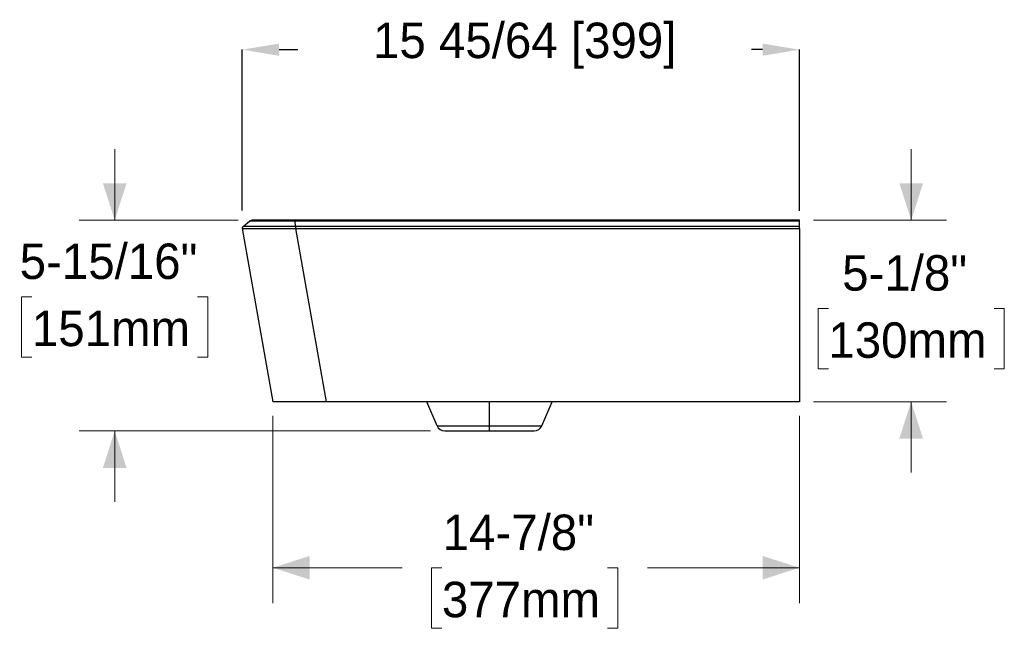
# Model space of a CAD drawing. Header units: inches. Extents: x 0.5 to 10.8, y 0.9 to 7.9.
# Tile 4 of 4: x 6 to 9.5, y 1.4 to 3.6. Entities that reach past the tile are written whole.
import ezdxf

# ---------------------------------------------------------------- set-up
doc = ezdxf.new("R2010")
doc.units = ezdxf.units.IN
doc.header["$MEASUREMENT"] = 0
doc.header["$PDSIZE"] = -1
doc.linetypes.add('SLD-Solid', pattern=[0])
doc.styles.add('SLDTEXTSTYLE0', font='txt')
doc.dimstyles.new('SLDDIMSTYLE0', dxfattribs={"dimtxt": 0.125, "dimasz": 0.13, "dimexe": 0, "dimexo": 0.0625, "dimgap": 0.03125, "dimtad": 0, "dimtih": 1, "dimtoh": 1, "dimdec": 6, "dimlfac": 8, "dimrnd": 1e-09, "dimzin": 12, "dimdsep": 46, "dimlunit": 5, "dimtxsty": 'SLDTEXTSTYLE0', "dimsah": 1, "dimcen": 0.09, "dimadec": 0, "dimazin": 3, "dimtfac": 1, "dimtdec": 0, "dimtofl": 0, "dimtmove": 0, "dimatfit": 3, "dimfxl": 1, "dimfrac": 2, "dimtolj": 1, "dimtzin": 12, "dimarcsym": 0})
doc.dimstyles.new('SLDDIMSTYLE2', dxfattribs={"dimtxt": 0.125, "dimasz": 0.13, "dimexe": 0, "dimexo": 0.0625, "dimgap": 0.03125, "dimtad": 0, "dimtih": 1, "dimtoh": 1, "dimdec": 6, "dimlfac": 8, "dimrnd": 1e-09, "dimzin": 12, "dimdsep": 46, "dimlunit": 5, "dimtxsty": 'SLDTEXTSTYLE0', "dimsah": 1, "dimcen": 0.09, "dimadec": 0, "dimazin": 3, "dimtfac": 1, "dimtdec": 0, "dimtmove": 0, "dimatfit": 0, "dimfxl": 1, "dimfrac": 2, "dimtolj": 1, "dimtzin": 12, "dimarcsym": 0})

# ---------------------------------------------------------------- blocks, each defined once
blk = doc.blocks.new('_D_3')
at = {"color": 0, "linetype": 'SLD-Solid', "lineweight": -2, "transparency": 16777216}
for p, q in [((6.7749, 2.8782), (6.7749, 3.4455)), ((6.9049, 3.4455), (6.9711, 3.4455)), ((8.6083, 3.4455), (8.5693, 3.4455)), ((8.7383, 2.8777), (8.7383, 3.4455))]:
    blk.add_line(p, q, dxfattribs=at)
at = {"color": 0, "linetype": 'SLD-Solid', "transparency": 16777216}
for points in [[(6.9049, 3.4671), (6.9049, 3.4238), (6.7749, 3.4455)], [(8.6083, 3.4671), (8.6083, 3.4238), (8.7383, 3.4455)]]:
    blk.add_solid(points, dxfattribs=at)
at = {"layer": 'Defpoints', "color": 0, "linetype": 'SLD-Solid', "transparency": 16777216}
for p in [(8.7383, 3.4455), (6.7749, 2.8157), (8.7383, 2.8152)]:
    blk.add_point(p, dxfattribs=at)
at = {"color": 0, "linetype": 'SLD-Solid', "lineweight": 18, "transparency": 16777216, "insert": (7.7702, 3.5407), "char_height": 0.125, "attachment_point": 2, "style": 'SLDTEXTSTYLE0'}
blk.add_mtext('\\A1;15 45/64 [399]', dxfattribs=at)
blk = doc.blocks.new('_D_4')
at = {"color": 7, "linetype": 'SLD-Solid', "lineweight": 18, "transparency": 16777216}
for p, q in [((9.132, 2.8446), (9.132, 3.0946)), ((8.7883, 2.8446), (9.257, 2.8446)), ((8.8402, 2.5333), (8.8039, 2.5333)), ((8.8039, 2.5333), (8.8039, 2.3208)), ((9.4239, 2.5333), (9.4601, 2.5333)), ((9.4601, 2.5333), (9.4601, 2.3208)), ((8.8039, 2.3208), (8.8402, 2.3208)), ((9.4601, 2.3208), (9.4239, 2.3208)), ((8.7883, 2.2048), (9.257, 2.2048)), ((9.132, 2.2048), (9.132, 1.9548))]:
    blk.add_line(p, q, dxfattribs=at)
for points in [[(9.132, 2.8446), (9.1737, 2.9746), (9.0903, 2.9746)], [(9.132, 2.2048), (9.0903, 2.0748), (9.1737, 2.0748)]]:
    blk.add_solid(points, dxfattribs=at)
at = {"color": 7, "linetype": 'SLD-Solid', "lineweight": 18, "transparency": 16777216, "char_height": 0.125, "attachment_point": 1, "style": 'SLDTEXTSTYLE0'}
for s, insert in [('5-1/8"', (8.8888, 2.7211)), ('130mm', (8.8402, 2.4844))]:
    blk.add_mtext(s, dxfattribs=dict(at, insert=insert))
blk = doc.blocks.new('_D_5')
at = {"color": 7, "linetype": 'SLD-Solid', "lineweight": 18, "transparency": 16777216}
for p, q in [((6.3256, 2.8446), (6.3256, 3.0946)), ((6.7602, 2.8446), (6.2006, 2.8446)), ((6.0337, 2.5744), (5.9975, 2.5744)), ((5.9975, 2.5744), (5.9975, 2.3619)), ((6.6174, 2.5744), (6.6537, 2.5744)), ((6.6537, 2.5744), (6.6537, 2.3619)), ((5.9975, 2.3619), (6.0337, 2.3619)), ((6.6537, 2.3619), (6.6174, 2.3619)), ((7.4384, 2.1015), (6.2006, 2.1015)), ((6.3256, 2.1015), (6.3256, 1.8515))]:
    blk.add_line(p, q, dxfattribs=at)
for points in [[(6.3256, 2.8446), (6.3673, 2.9746), (6.2839, 2.9746)], [(6.3256, 2.1015), (6.2839, 1.9715), (6.3673, 1.9715)]]:
    blk.add_solid(points, dxfattribs=at)
at = {"color": 7, "linetype": 'SLD-Solid', "lineweight": 18, "transparency": 16777216, "char_height": 0.125, "attachment_point": 1, "style": 'SLDTEXTSTYLE0'}
for s, insert in [('5-15/16"', (5.9907, 2.7622)), ('151mm', (6.0337, 2.5256))]:
    blk.add_mtext(s, dxfattribs=dict(at, insert=insert))
blk = doc.blocks.new('_D_6')
at = {"color": 7, "linetype": 'SLD-Solid', "lineweight": 18, "transparency": 16777216}
for p, q in [((6.8826, 2.1548), (6.8826, 1.4945)), ((8.7383, 2.1548), (8.7383, 1.4945)), ((6.8826, 1.6195), (7.3379, 1.6195)), ((7.4784, 1.619), (7.4421, 1.619)), ((7.4421, 1.619), (7.4421, 1.4065)), ((8.062, 1.619), (8.0983, 1.619)), ((8.0983, 1.619), (8.0983, 1.4065)), ((8.7383, 1.6195), (8.2025, 1.6195)), ((7.4421, 1.4065), (7.4784, 1.4065)), ((8.0983, 1.4065), (8.062, 1.4065))]:
    blk.add_line(p, q, dxfattribs=at)
for points in [[(6.8826, 1.6195), (7.0126, 1.5778), (7.0126, 1.6612)], [(8.7383, 1.6195), (8.6083, 1.6612), (8.6083, 1.5778)]]:
    blk.add_solid(points, dxfattribs=at)
at = {"color": 7, "linetype": 'SLD-Solid', "lineweight": 18, "transparency": 16777216, "char_height": 0.125, "attachment_point": 1, "style": 'SLDTEXTSTYLE0'}
for s, insert in [('14-7/8"', (7.4811, 1.8068)), ('377mm', (7.4784, 1.5701))]:
    blk.add_mtext(s, dxfattribs=dict(at, insert=insert))

msp = doc.modelspace()

# ---------------------------------------------------------------- linework, layer by layer
at = {"color": 7, "linetype": 'SLD-Solid', "lineweight": 25}
for p, q in [((6.77490149, 2.8156597), (6.88260862, 2.20482221)), ((6.77490149, 2.8156597), (6.88260862, 2.20482221)), ((6.77757046, 2.82271434), (6.80093208, 2.84133621)), ((6.77757046, 2.82271434), (6.80093208, 2.84133621)), ((6.80896998, 2.84453327), (6.80932918, 2.84449537)), ((6.80896998, 2.84453327), (6.80932918, 2.84449537)), ((6.80897003, 2.84453327), (6.80932921, 2.8444955)), ((6.80897003, 2.84453327), (6.80932921, 2.8444955)), ((8.73830494, 2.84458599), (6.96097428, 2.84458598)), ((8.73830494, 2.84458599), (6.96097428, 2.84458598)), ((8.73830494, 2.84116671), (6.96097428, 2.84116671)), ((6.9619699, 2.82330648), (6.96097428, 2.84116671)), ((8.73830494, 2.84116671), (6.96097428, 2.84116671)), ((6.9619699, 2.82330648), (6.96097428, 2.84116671)), ((6.96300139, 2.82330641), (8.73830494, 2.82330641)), ((6.96300139, 2.82330641), (8.73830494, 2.82330641)), ((6.96300139, 2.81518155), (8.73830494, 2.81518155)), ((6.96300139, 2.81518155), (7.07062421, 2.20482221)), ((6.96300139, 2.81518155), (8.73830494, 2.81518155)), ((6.96300139, 2.81518155), (7.07062421, 2.20482221)), ((8.73830494, 2.82330641), (8.73830494, 2.84116671)), ((8.73830494, 2.82330641), (8.73830494, 2.84116671)), ((8.73830494, 2.81518155), (8.73830494, 2.20482221)), ((8.73830494, 2.81518155), (8.73830494, 2.20482221)), ((8.73830494, 2.20482221), (7.07062421, 2.20482221)), ((8.73830494, 2.20482221), (7.07062421, 2.20482221)), ((7.46123801, 2.11946597), (7.42500644, 2.20482221)), ((7.46123801, 2.11946597), (7.42500644, 2.20482221)), ((7.64578525, 2.11946597), (7.64578525, 2.20482221)), ((7.64578525, 2.11946597), (7.64578525, 2.20482221)), ((7.8303325, 2.11946597), (7.86656407, 2.20482221)), ((7.8303325, 2.11946597), (7.86656407, 2.20482221)), ((7.46123801, 2.11946597), (7.64578525, 2.11946597)), ((7.46123801, 2.11946597), (7.64578525, 2.11946597)), ((7.64578525, 2.10147575), (7.64578525, 2.11946597)), ((7.64578525, 2.10147575), (7.64578525, 2.11946597)), ((7.64578525, 2.11946597), (7.8303325, 2.11946597)), ((7.64578525, 2.11946597), (7.8303325, 2.11946597)), ((7.48841827, 2.10147575), (7.64578525, 2.10147575)), ((7.48841827, 2.10147575), (7.64578525, 2.10147575)), ((7.64578525, 2.10147575), (7.80315224, 2.10147575)), ((7.64578525, 2.10147575), (7.80315224, 2.10147575))]:
    msp.add_line(p, q, dxfattribs=at)
at = {"color": 7, "linetype": 'SLD-Solid', "lineweight": 25, "flags": 128}
msp.add_lwpolyline([(6.80093208, 2.84133622), (6.80093208, 2.84133622)], dxfattribs=at)
msp.add_lwpolyline([(6.80093208, 2.84133622), (6.80093208, 2.84133622)], dxfattribs=at)
at = {"color": 7, "linetype": 'SLD-Solid', "lineweight": 25}
for centre, start, end in [((7.48841827, 2.13100331), 203, 270), ((7.48841827, 2.13100331), 203, 270), ((7.80315224, 2.13100331), 270, 337), ((7.80315224, 2.13100331), 270, 337)]:
    msp.add_arc(centre, 0.02952756, start, end, dxfattribs=at)
for points, knots in [([(6.77756996, 2.82271395), (6.77653829, 2.82189159), (6.77573364, 2.82078732), (6.77480005, 2.81831934), (6.77467239, 2.81695898), (6.77490149, 2.8156597)], [0, 0, 0, 0, 0.5, 0.5, 1, 1, 1, 1]), ([(6.77756996, 2.82271395), (6.77653829, 2.82189159), (6.77573364, 2.82078732), (6.77480005, 2.81831934), (6.77467239, 2.81695898), (6.77490149, 2.8156597)], [0, 0, 0, 0, 0.5, 0.5, 1, 1, 1, 1]), ([(6.77757046, 2.82271434), (6.77653853, 2.82189178), (6.77573373, 2.82078716), (6.77480024, 2.81831845), (6.77467282, 2.8169577), (6.77490232, 2.81565816)], [0, 0, 0, 0, 0.5, 0.5, 1, 1, 1, 1]), ([(6.77757046, 2.82271434), (6.77653853, 2.82189178), (6.77573373, 2.82078716), (6.77480024, 2.81831845), (6.77467282, 2.8169577), (6.77490232, 2.81565816)], [0, 0, 0, 0, 0.5, 0.5, 1, 1, 1, 1]), ([(6.77490149, 2.8156597), (6.77490149, 2.8156597), (6.77490149, 2.81565969), (6.77490153, 2.81565956), (6.77490157, 2.81565944), (6.77490178, 2.81565894), (6.77490199, 2.81565857), (6.77490232, 2.81565816)], [0, 0, 0, 0, 0.25, 0.25, 0.5, 0.5, 1, 1, 1, 1]), ([(6.77490149, 2.8156597), (6.77490149, 2.8156597), (6.77490149, 2.81565969), (6.77490153, 2.81565956), (6.77490157, 2.81565944), (6.77490178, 2.81565894), (6.77490199, 2.81565857), (6.77490232, 2.81565816)], [0, 0, 0, 0, 0.25, 0.25, 0.5, 0.5, 1, 1, 1, 1]), ([(6.77490232, 2.81565816), (6.77490753, 2.8156517), (6.77495354, 2.81561721), (6.77546322, 2.8155298), (6.77592604, 2.81547716), (6.77746534, 2.81537884), (6.77854056, 2.81533306), (6.78139144, 2.81525723), (6.78316607, 2.81522688), (6.78957291, 2.81515692), (6.7952987, 2.81513804), (6.80934623, 2.81511065), (6.81766155, 2.81510094), (6.83635885, 2.8150624), (6.84674185, 2.8150331), (6.86881477, 2.81496937), (6.88052483, 2.81493549), (6.89836907, 2.81492486), (6.90435816, 2.8149285), (6.91628387, 2.81495557), (6.92222373, 2.81497938), (6.93393964, 2.8150426), (6.93971128, 2.81508222), (6.94819676, 2.81513397), (6.95099689, 2.81514972), (6.95515434, 2.81516725), (6.95653309, 2.81517207), (6.95927721, 2.81517896), (6.96065109, 2.81518105), (6.96196832, 2.81518138)], [0, 0, 0, 0, 0.0625, 0.0625, 0.125, 0.125, 0.1875, 0.1875, 0.25, 0.25, 0.375, 0.375, 0.5, 0.5, 0.625, 0.625, 0.75, 0.75, 0.8125, 0.8125, 0.875, 0.875, 0.9375, 0.9375, 0.96875, 0.96875, 0.984375, 0.984375, 1, 1, 1, 1]), ([(6.77490232, 2.81565816), (6.77490753, 2.8156517), (6.77495354, 2.81561721), (6.77546322, 2.8155298), (6.77592604, 2.81547716), (6.77746534, 2.81537884), (6.77854056, 2.81533306), (6.78139144, 2.81525723), (6.78316607, 2.81522688), (6.78957291, 2.81515692), (6.7952987, 2.81513804), (6.80934623, 2.81511065), (6.81766155, 2.81510094), (6.83635885, 2.8150624), (6.84674185, 2.8150331), (6.86881477, 2.81496937), (6.88052483, 2.81493549), (6.89836907, 2.81492486), (6.90435816, 2.8149285), (6.91628387, 2.81495557), (6.92222373, 2.81497938), (6.93393964, 2.8150426), (6.93971128, 2.81508222), (6.94819676, 2.81513397), (6.95099689, 2.81514972), (6.95515434, 2.81516725), (6.95653309, 2.81517207), (6.95927721, 2.81517896), (6.96065109, 2.81518105), (6.96196832, 2.81518138)], [0, 0, 0, 0, 0.0625, 0.0625, 0.125, 0.125, 0.1875, 0.1875, 0.25, 0.25, 0.375, 0.375, 0.5, 0.5, 0.625, 0.625, 0.75, 0.75, 0.8125, 0.8125, 0.875, 0.875, 0.9375, 0.9375, 0.96875, 0.96875, 0.984375, 0.984375, 1, 1, 1, 1]), ([(6.77757046, 2.82271434), (6.77757252, 2.82271599), (6.77762198, 2.82273207), (6.77812613, 2.82277895), (6.77857939, 2.82280966), (6.7800731, 2.82287604), (6.78111254, 2.82291181), (6.78386962, 2.8229828), (6.78558646, 2.82301799), (6.791803, 2.82311814), (6.79738087, 2.82317692), (6.81115524, 2.82327309), (6.81934499, 2.82331152), (6.83781586, 2.82337235), (6.84809729, 2.8233949), (6.86994694, 2.82342181), (6.88153172, 2.82342578), (6.89913939, 2.82341402), (6.90504138, 2.8234073), (6.91678514, 2.82338897), (6.92262974, 2.82337733), (6.93416852, 2.82335209), (6.93985893, 2.82333836), (6.94825734, 2.82332125), (6.95103428, 2.82331619), (6.95516868, 2.82331068), (6.9565417, 2.82330919), (6.9592788, 2.82330711), (6.96065106, 2.82330654), (6.9619699, 2.82330648)], [0, 0, 0, 0, 0.0625, 0.0625, 0.125, 0.125, 0.1875, 0.1875, 0.25, 0.25, 0.375, 0.375, 0.5, 0.5, 0.625, 0.625, 0.75, 0.75, 0.8125, 0.8125, 0.875, 0.875, 0.9375, 0.9375, 0.96875, 0.96875, 0.984375, 0.984375, 1, 1, 1, 1]), ([(6.77757046, 2.82271434), (6.77757252, 2.82271599), (6.77762198, 2.82273207), (6.77812613, 2.82277895), (6.77857939, 2.82280966), (6.7800731, 2.82287604), (6.78111254, 2.82291181), (6.78386962, 2.8229828), (6.78558646, 2.82301799), (6.791803, 2.82311814), (6.79738087, 2.82317692), (6.81115524, 2.82327309), (6.81934499, 2.82331152), (6.83781586, 2.82337235), (6.84809729, 2.8233949), (6.86994694, 2.82342181), (6.88153172, 2.82342578), (6.89913939, 2.82341402), (6.90504138, 2.8234073), (6.91678514, 2.82338897), (6.92262974, 2.82337733), (6.93416852, 2.82335209), (6.93985893, 2.82333836), (6.94825734, 2.82332125), (6.95103428, 2.82331619), (6.95516868, 2.82331068), (6.9565417, 2.82330919), (6.9592788, 2.82330711), (6.96065106, 2.82330654), (6.9619699, 2.82330648)], [0, 0, 0, 0, 0.0625, 0.0625, 0.125, 0.125, 0.1875, 0.1875, 0.25, 0.25, 0.375, 0.375, 0.5, 0.5, 0.625, 0.625, 0.75, 0.75, 0.8125, 0.8125, 0.875, 0.875, 0.9375, 0.9375, 0.96875, 0.96875, 0.984375, 0.984375, 1, 1, 1, 1]), ([(6.80402736, 2.84135759), (6.80370546, 2.84135748), (6.80103744, 2.84135648), (6.80098138, 2.8413457), (6.80093208, 2.84133621)], [0, 0, 0, 0, 0.1206502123, 1, 1, 1, 1]), ([(6.80402736, 2.84135759), (6.80370546, 2.84135748), (6.80103744, 2.84135648), (6.80098138, 2.8413457), (6.80093208, 2.84133621)], [0, 0, 0, 0, 0.1206502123, 1, 1, 1, 1]), ([(6.80093209, 2.84133622), (6.80251832, 2.84238913), (6.80504608, 2.844067), (6.80803732, 2.84432874), (6.80915147, 2.84442623)], [0, 0, 0, 0, 0.6275273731, 1, 1, 1, 1]), ([(6.80093209, 2.84133622), (6.80251832, 2.84238913), (6.80504608, 2.844067), (6.80803732, 2.84432874), (6.80915147, 2.84442623)], [0, 0, 0, 0, 0.6275273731, 1, 1, 1, 1]), ([(6.80299708, 2.8427174), (6.80300358, 2.84272103), (6.80304427, 2.84274371), (6.80300278, 2.84272059), (6.80301915, 2.84272969), (6.80301049, 2.84272497), (6.80302911, 2.84273494), (6.80295647, 2.84269615), (6.80252765, 2.8424493), (6.80191882, 2.84207606), (6.8013999, 2.84168485), (6.80116392, 2.84150695)], [0, 0, 0, 0, 0.0212313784, 0.1327376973, 0.2442650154, 0.3558013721, 0.4673361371, 0.5848973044, 0.7199000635, 0.8726241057, 1, 1, 1, 1]), ([(6.80299708, 2.8427174), (6.80300358, 2.84272103), (6.80304427, 2.84274371), (6.80300278, 2.84272059), (6.80301915, 2.84272969), (6.80301049, 2.84272497), (6.80302911, 2.84273494), (6.80295647, 2.84269615), (6.80252765, 2.8424493), (6.80191882, 2.84207606), (6.8013999, 2.84168485), (6.80116392, 2.84150695)], [0, 0, 0, 0, 0.0212313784, 0.1327376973, 0.2442650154, 0.3558013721, 0.4673361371, 0.5848973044, 0.7199000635, 0.8726241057, 1, 1, 1, 1]), ([(6.8106306, 2.84437738), (6.80939052, 2.84408882), (6.80690985, 2.84351157), (6.80480175, 2.8420785), (6.80374748, 2.84136182)], [0, 0, 0, 0, 0.4998954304, 1, 1, 1, 1]), ([(6.8106306, 2.84437738), (6.80939052, 2.84408882), (6.80690985, 2.84351157), (6.80480175, 2.8420785), (6.80374748, 2.84136182)], [0, 0, 0, 0, 0.4998954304, 1, 1, 1, 1]), ([(6.96097428, 2.84116671), (6.95113497, 2.8411951), (6.93155054, 2.8412516), (6.90333556, 2.84130718), (6.87743364, 2.84125165), (6.85459109, 2.84120868), (6.83536041, 2.84122887), (6.82017401, 2.84130259), (6.80926033, 2.84137408), (6.80569086, 2.84136283), (6.80402736, 2.84135759)], [0, 0, 0, 0, 0.131066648, 0.2608785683, 0.3888723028, 0.515292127, 0.6411498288, 0.7651480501, 0.8905507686, 1, 1, 1, 1]), ([(6.96097428, 2.84116671), (6.95113497, 2.8411951), (6.93155054, 2.8412516), (6.90333556, 2.84130718), (6.87743364, 2.84125165), (6.85459109, 2.84120868), (6.83536041, 2.84122887), (6.82017401, 2.84130259), (6.80926033, 2.84137408), (6.80569086, 2.84136283), (6.80402736, 2.84135759)], [0, 0, 0, 0, 0.131066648, 0.2608785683, 0.3888723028, 0.515292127, 0.6411498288, 0.7651480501, 0.8905507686, 1, 1, 1, 1]), ([(6.96097421, 2.84458598), (6.9596546, 2.84458598), (6.95835777, 2.84458598), (6.95575667, 2.84458598), (6.95445764, 2.84458598), (6.95056621, 2.84458598), (6.94797946, 2.84458598), (6.94025279, 2.84458598), (6.93514659, 2.84458598), (6.92006003, 2.84458598), (6.91032161, 2.84458598), (6.89180708, 2.84458598), (6.88304986, 2.84458598), (6.86680217, 2.84458598), (6.85929751, 2.84458598), (6.84573275, 2.84458598), (6.83967527, 2.84458598), (6.82914672, 2.84458598), (6.82467116, 2.84458598), (6.81745734, 2.84458598), (6.81472296, 2.84458598), (6.81199449, 2.84458598), (6.81131402, 2.84458598), (6.81064297, 2.84458598), (6.81047752, 2.84458598), (6.81031665, 2.84458598), (6.81025804, 2.84458598), (6.81023203, 2.84458598), (6.81022191, 2.84458598), (6.81022047, 2.84458598), (6.81022263, 2.84458598)], [0, 0, 0, 0, 0.015625, 0.015625, 0.03125, 0.03125, 0.0625, 0.0625, 0.125, 0.125, 0.25, 0.25, 0.375, 0.375, 0.5, 0.5, 0.625, 0.625, 0.75, 0.75, 0.875, 0.875, 0.9375, 0.9375, 0.96875, 0.96875, 0.984375, 0.9921875, 0.9921875, 1, 1, 1, 1]), ([(6.96097421, 2.84458598), (6.9596546, 2.84458598), (6.95835777, 2.84458598), (6.95575667, 2.84458598), (6.95445764, 2.84458598), (6.95056621, 2.84458598), (6.94797946, 2.84458598), (6.94025279, 2.84458598), (6.93514659, 2.84458598), (6.92006003, 2.84458598), (6.91032161, 2.84458598), (6.89180708, 2.84458598), (6.88304986, 2.84458598), (6.86680217, 2.84458598), (6.85929751, 2.84458598), (6.84573275, 2.84458598), (6.83967527, 2.84458598), (6.82914672, 2.84458598), (6.82467116, 2.84458598), (6.81745734, 2.84458598), (6.81472296, 2.84458598), (6.81199449, 2.84458598), (6.81131402, 2.84458598), (6.81064297, 2.84458598), (6.81047752, 2.84458598), (6.81031665, 2.84458598), (6.81025804, 2.84458598), (6.81023203, 2.84458598), (6.81022191, 2.84458598), (6.81022047, 2.84458598), (6.81022263, 2.84458598)], [0, 0, 0, 0, 0.015625, 0.015625, 0.03125, 0.03125, 0.0625, 0.0625, 0.125, 0.125, 0.25, 0.25, 0.375, 0.375, 0.5, 0.5, 0.625, 0.625, 0.75, 0.75, 0.875, 0.875, 0.9375, 0.9375, 0.96875, 0.96875, 0.984375, 0.9921875, 0.9921875, 1, 1, 1, 1]), ([(6.82488166, 2.84437397), (6.82211989, 2.84443618), (6.81658538, 2.84456084), (6.8141611, 2.84457759), (6.81294656, 2.84458598)], [0, 0, 0, 0, 0.4990100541, 1, 1, 1, 1]), ([(6.82488166, 2.84437397), (6.82211989, 2.84443618), (6.81658538, 2.84456084), (6.8141611, 2.84457759), (6.81294656, 2.84458598)], [0, 0, 0, 0, 0.4990100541, 1, 1, 1, 1]), ([(6.96097428, 2.84116671), (6.96097428, 2.84225823), (6.96097428, 2.84312167), (6.96097427, 2.8442857), (6.96097427, 2.84458598), (6.96097421, 2.84458598)], [0, 0, 0, 0, 0.5, 0.5, 1, 1, 1, 1]), ([(6.96097428, 2.84116671), (6.96097428, 2.84225823), (6.96097428, 2.84312167), (6.96097427, 2.8442857), (6.96097427, 2.84458598), (6.96097421, 2.84458598)], [0, 0, 0, 0, 0.5, 0.5, 1, 1, 1, 1]), ([(6.9619699, 2.82330644), (6.96196957, 2.82233624), (6.96196924, 2.82101641), (6.96196868, 2.8181354), (6.96196846, 2.81658057), (6.96196832, 2.81518136)], [0, 0, 0, 0, 0.5, 0.5, 1, 1, 1, 1]), ([(6.9619699, 2.82330644), (6.96196957, 2.82233624), (6.96196924, 2.82101641), (6.96196868, 2.8181354), (6.96196846, 2.81658057), (6.96196832, 2.81518136)], [0, 0, 0, 0, 0.5, 0.5, 1, 1, 1, 1]), ([(6.96300139, 2.82330641), (6.96300139, 2.82233624), (6.96300139, 2.82101645), (6.96300139, 2.81813553), (6.96300139, 2.81658073), (6.96300139, 2.81518155)], [0, 0, 0, 0, 0.5, 0.5, 1, 1, 1, 1]), ([(6.96300139, 2.82330641), (6.96300139, 2.82233624), (6.96300139, 2.82101645), (6.96300139, 2.81813553), (6.96300139, 2.81658073), (6.96300139, 2.81518155)], [0, 0, 0, 0, 0.5, 0.5, 1, 1, 1, 1]), ([(8.73830494, 2.84116671), (8.73830494, 2.84225817), (8.73830494, 2.84312184), (8.73830494, 2.84428573), (8.73830494, 2.84458599), (8.73830494, 2.84458599)], [0, 0, 0, 0, 0.5, 0.5, 1, 1, 1, 1]), ([(8.73830494, 2.84116671), (8.73830494, 2.84225817), (8.73830494, 2.84312184), (8.73830494, 2.84428573), (8.73830494, 2.84458599), (8.73830494, 2.84458599)], [0, 0, 0, 0, 0.5, 0.5, 1, 1, 1, 1]), ([(8.73830494, 2.81518155), (8.73830494, 2.81658074), (8.73830494, 2.81813553), (8.73830494, 2.82101646), (8.73830494, 2.8223363), (8.73830494, 2.82330641)], [0, 0, 0, 0, 0.5, 0.5, 1, 1, 1, 1]), ([(8.73830494, 2.81518155), (8.73830494, 2.81658074), (8.73830494, 2.81813553), (8.73830494, 2.82101646), (8.73830494, 2.8223363), (8.73830494, 2.82330641)], [0, 0, 0, 0, 0.5, 0.5, 1, 1, 1, 1]), ([(7.07062421, 2.20482221), (7.06498674, 2.20482221), (7.05926391, 2.20482221), (7.04760995, 2.20482221), (7.04168036, 2.20482221), (7.02968137, 2.20482221), (7.02361326, 2.20482221), (7.0114663, 2.20482221), (7.00538884, 2.20482221), (6.9873553, 2.20482221), (6.97560885, 2.20482221), (6.95357343, 2.20482221), (6.94327331, 2.20482221), (6.92472332, 2.20482221), (6.91646734, 2.20482221), (6.9025121, 2.20482221), (6.89682132, 2.20482221), (6.89047942, 2.20482221), (6.88872925, 2.20482221), (6.88594173, 2.20482221), (6.88490583, 2.20482221), (6.88345462, 2.20482221), (6.88304076, 2.20482221), (6.88261694, 2.20482221), (6.88260862, 2.20482221), (6.88260862, 2.20482221)], [0, 0, 0, 0, 0.0625, 0.0625, 0.125, 0.125, 0.1875, 0.1875, 0.25, 0.25, 0.375, 0.375, 0.5, 0.5, 0.625, 0.625, 0.75, 0.75, 0.8125, 0.8125, 0.875, 0.875, 0.9375, 0.9375, 1, 1, 1, 1]), ([(7.07062421, 2.20482221), (7.06498674, 2.20482221), (7.05926391, 2.20482221), (7.04760995, 2.20482221), (7.04168036, 2.20482221), (7.02968137, 2.20482221), (7.02361326, 2.20482221), (7.0114663, 2.20482221), (7.00538884, 2.20482221), (6.9873553, 2.20482221), (6.97560885, 2.20482221), (6.95357343, 2.20482221), (6.94327331, 2.20482221), (6.92472332, 2.20482221), (6.91646734, 2.20482221), (6.9025121, 2.20482221), (6.89682132, 2.20482221), (6.89047942, 2.20482221), (6.88872925, 2.20482221), (6.88594173, 2.20482221), (6.88490583, 2.20482221), (6.88345462, 2.20482221), (6.88304076, 2.20482221), (6.88261694, 2.20482221), (6.88260862, 2.20482221), (6.88260862, 2.20482221)], [0, 0, 0, 0, 0.0625, 0.0625, 0.125, 0.125, 0.1875, 0.1875, 0.25, 0.25, 0.375, 0.375, 0.5, 0.5, 0.625, 0.625, 0.75, 0.75, 0.8125, 0.8125, 0.875, 0.875, 0.9375, 0.9375, 1, 1, 1, 1])]:
    msp.add_open_spline(points, degree=3, knots=knots, dxfattribs=at)
for points in [[(6.96196832, 2.81518137), (6.96231324, 2.81518145), (6.96265759, 2.81518151), (6.96300139, 2.81518155)], [(6.96196832, 2.81518137), (6.96231324, 2.81518145), (6.96265759, 2.81518151), (6.96300139, 2.81518155)], [(6.9619699, 2.82330648), (6.96231377, 2.82330641), (6.96265764, 2.82330641), (6.96300139, 2.82330641)], [(6.9619699, 2.82330648), (6.96231377, 2.82330641), (6.96265764, 2.82330641), (6.96300139, 2.82330641)]]:
    msp.add_open_spline(points, degree=3, dxfattribs=at)

# ---------------------------------------------------------------- dimensions: what is measured, and where the dimension line sits
at = {"color": 7, "linetype": 'SLD-Solid', "lineweight": 18}
for base, p1, p2, picture, middle in [((8.73830494, 3.44546551), (6.77490232, 2.81565816), (8.73830494, 2.81518155), '_D_3', (7.77020755, 3.44546551)), ((8.73830494, 1.61949183), (6.88260862, 2.20482221), (8.73830494, 2.20482221), '_D_6', (7.77020755, 1.61949183))]:
    dim = msp.add_linear_dim(base=base, p1=p1, p2=p2, dimstyle='SLDDIMSTYLE0', dxfattribs=at)
    dim.commit()
    dim.dimension.update_dxf_attribs({"geometry": picture, "text_midpoint": middle, "dimtype": 160})
for base, p1, p2, picture, middle in [((6.32558454, 2.10147575), (6.81022164, 2.84458598), (7.48841827, 2.10147575), '_D_5', (6.32558454, 2.57494968)), ((9.13201366, 2.20482221), (8.73830494, 2.84458599), (8.73830494, 2.20482221), '_D_4', (9.13201366, 2.53382828))]:
    dim = msp.add_linear_dim(base=base, p1=p1, p2=p2, angle=90, dimstyle='SLDDIMSTYLE2', dxfattribs=at)
    dim.commit()
    dim.dimension.update_dxf_attribs({"geometry": picture, "text_midpoint": middle, "dimtype": 160})

doc.saveas('drawing.dxf')
